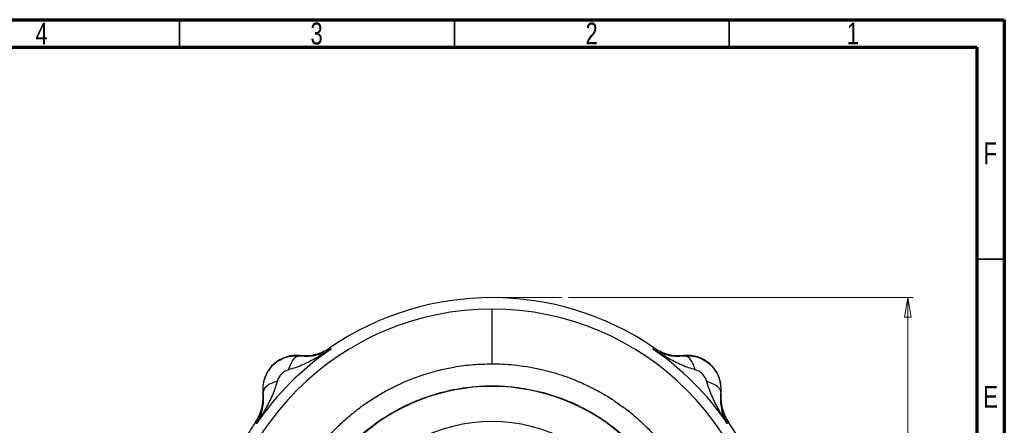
# Model space of a CAD drawing. Header units: inches. Extents: x 0.6 to 16.3, y 0.2 to 11.5.
# Tile 13 of 13: x 9.3 to 16.3, y 8.6 to 11.5. Entities that reach past the tile are written whole.
import ezdxf

# ---------------------------------------------------------------- set-up
doc = ezdxf.new("R2010")
doc.units = ezdxf.units.IN
doc.header["$MEASUREMENT"] = 0
doc.linetypes.add('CENTERX2', pattern=[0.8, 0.5, -0.1, 0.1, -0.1])
doc.styles.add('SLDTEXTSTYLE0', font='TXT', dxfattribs={"width": 0.75})
doc.dimstyles.new('SLDDIMSTYLE0', dxfattribs={"dimtxt": 0.137795, "dimasz": 0.14, "dimexe": 0, "dimexo": 0.0625, "dimgap": 0.034449, "dimtad": 0, "dimtih": 1, "dimtoh": 1, "dimdec": 1, "dimlfac": 1.5, "dimrnd": 1e-09, "dimzin": 12, "dimdsep": 46, "dimtxsty": 'SLDTEXTSTYLE0', "dimblk1": 'CLOSED', "dimblk2": 'CLOSED', "dimsah": 1, "dimcen": 0.09, "dimadec": 0, "dimazin": 3, "dimtfac": 1, "dimtdec": 1, "dimtofl": 0, "dimtmove": 0, "dimatfit": 3, "dimldrblk": 'CLOSED', "dimfxl": 0, "dimfrac": 2, "dimtolj": 1, "dimtzin": 12, "dimarcsym": 0})

# ---------------------------------------------------------------- blocks, each defined once
blk = doc.blocks.new('_Closed')
at = {"color": 0, "linetype": 'ByBlock', "lineweight": -2}
for p, q in [((-1, 0.166667), (0, 0)), ((-1, 0.166667), (-1, -0.166667)), ((0, 0), (-1, -0.166667)), ((0, 0), (-1, 0))]:
    blk.add_line(p, q, dxfattribs=at)
blk = doc.blocks.new('_D')
at = {"color": 7, "linetype": 'Continuous', "lineweight": 0}
for p, q in [((13.2198, 9.5086), (15.6873, 9.5086)), ((15.648, 9.5086), (15.648, 8.403)), ((15.4952, 8.375), (15.4533, 8.375)), ((15.4533, 8.375), (15.4533, 8.1562)), ((15.8007, 8.375), (15.8427, 8.375)), ((15.8427, 8.375), (15.8427, 8.1562)), ((15.4533, 8.1562), (15.4952, 8.1562)), ((15.8427, 8.1562), (15.8007, 8.1562)), ((15.648, 4.6389), (15.648, 7.9501)), ((13.9163, 4.6389), (15.6873, 4.6389))]:
    blk.add_line(p, q, dxfattribs=at)
at = {"color": 7, "linetype": 'Continuous', "lineweight": 18, "xscale": 0.14, "yscale": 0.14}
for p, rotation in [((15.648, 9.5086), 90.0000000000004), ((15.648, 4.6389), 270.0000000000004)]:
    blk.add_blockref('_Closed', p, dxfattribs=dict(at, rotation=rotation))
at = {"color": 7, "linetype": 'Continuous', "lineweight": 18, "char_height": 0.1378, "attachment_point": 1, "style": 'SLDTEXTSTYLE0'}
for s, insert in [('186', (15.4952, 8.3339)), ('7.3', (15.5207, 8.1277))]:
    blk.add_mtext(s, dxfattribs=dict(at, insert=insert))

msp = doc.modelspace()

# ---------------------------------------------------------------- linework, layer by layer
at = {"color": 7, "linetype": 'Continuous', "lineweight": 70}
for p, q in [((0.5906, 11.4961), (16.3386, 11.4961)), ((16.3386, 11.4961), (16.3386, 0.1969)), ((0.7874, 11.2992), (16.1417, 11.2992)), ((16.1417, 11.2992), (16.1417, 0.3937))]:
    msp.add_line(p, q, dxfattribs=at)
at = {"color": 7, "linetype": 'Continuous', "lineweight": 35}
for p, q in [((10.4331, 11.2992), (10.4331, 11.4961)), ((12.4016, 11.2992), (12.4016, 11.4961)), ((14.3701, 11.2992), (14.3701, 11.4961)), ((16.1417, 9.7835), (16.3386, 9.7835))]:
    msp.add_line(p, q, dxfattribs=at)
at = {"color": 7, "linetype": 'CENTERX2', "lineweight": 18}
msp.add_line((12.6708, 9.5086), (13.1804, 9.5086), dxfattribs=at)
at = {"color": 7, "linetype": 'Continuous', "lineweight": 25}
for p, q in [((12.6708, 9.4262), (12.6708, 9.0353)), ((11.0323, 8.8549), (11.0303, 8.8549)), ((11.0335, 8.832), (11.0323, 8.8549))]:
    msp.add_line(p, q, dxfattribs=at)
at = {"color": 7, "linetype": 'Continuous', "lineweight": 25, "flags": 128}
for points in [[(11.294, 9.0947), (11.294, 9.0935), (11.2941, 9.0926)], [(11.5132, 9.1512), (11.5142, 9.148), (11.515, 9.1454)], [(11.515, 9.1454), (11.516, 9.1422), (11.5167, 9.1398)], [(13.8249, 9.1398), (13.8259, 9.1429), (13.8266, 9.1454)], [(13.8266, 9.1454), (13.8276, 9.1487), (13.8284, 9.1512)], [(14.0476, 9.0926), (14.0476, 9.0938), (14.0477, 9.0947)], [(11.0335, 8.832), (11.0323, 8.8321), (11.0314, 8.8321)], [(14.3103, 8.8321), (14.3091, 8.8321), (14.3081, 8.832)], [(10.9807, 8.6111), (10.9775, 8.6121), (10.9749, 8.6129)], [(10.9864, 8.6094), (10.9832, 8.6103), (10.9807, 8.6111)], [(14.3609, 8.6111), (14.3578, 8.6101), (14.3553, 8.6094)], [(14.3668, 8.6129), (14.3635, 8.6119), (14.3609, 8.6111)]]:
    msp.add_lwpolyline(points, dxfattribs=at)
at = {"color": 7, "linetype": 'Continuous', "lineweight": 25}
for centre, radius, start, end in [((12.6708, 7.4553), 2.0533, 55.68388, 124.31612), ((12.6708, 7.4553), 1.9709, 90, 180), ((12.6708, 7.4553), 1.9709, 0, 90), ((12.6708, 7.4553), 2.0419, 124.41629, 145.58371), ((11.2712, 8.8549), 0.2409, 84.58105, 180), ((12.6708, 7.4553), 2.0419, 34.41629, 55.58371), ((14.0704, 8.8549), 0.2409, 90, 95.41895), ((14.0704, 8.8549), 0.2409, 354.58105, 90), ((11.2712, 8.8549), 0.2409, 180, 185.41895), ((12.6708, 7.4553), 1.4181, 46.37587, 133.62413), ((12.6708, 7.4553), 2.0533, 145.68388, 148.26953), ((12.6708, 7.4553), 1.1667, 61.92675, 118.07325), ((12.6708, 7.4553), 2.0533, 0, 34.31612)]:
    msp.add_arc(centre, radius, start, end, dxfattribs=at)
for points, knots in [([(11.0323, 8.8549), (11.0332, 8.8712), (11.035, 8.904), (11.0507, 8.9518), (11.0756, 8.9959), (11.1098, 9.034), (11.1511, 9.0639), (11.1971, 9.084), (11.2456, 9.0947), (11.278, 9.0933), (11.2941, 9.0926)], [0, 0, 0, 0, 0.123266, 0.248013, 0.374373, 0.502466, 0.629497, 0.754679, 0.878136, 1, 1, 1, 1]), ([(11.5167, 9.1398), (11.5001, 9.129), (11.4669, 9.1074), (11.4167, 9.0781), (11.3661, 9.051), (11.3159, 9.0274), (11.2658, 9.0071), (11.2318, 8.9976), (11.2155, 8.993)], [0, 0, 0, 0, 0.178545, 0.356594, 0.521452, 0.692118, 0.851365, 1, 1, 1, 1]), ([(11.294, 9.0947), (11.3132, 9.0939), (11.3518, 9.0922), (11.4089, 9.1024), (11.4639, 9.121), (11.4968, 9.1412), (11.5132, 9.1512)], [0, 0, 0, 0, 0.249999, 0.499991, 0.749988, 1, 1, 1, 1]), ([(11.2941, 9.0926), (11.3157, 9.0912), (11.3597, 9.0882), (11.4167, 9.0976), (11.4699, 9.1138), (11.5011, 9.1311), (11.5167, 9.1398)], [0, 0, 0, 0, 0.2382258, 0.486485, 0.7420438, 1, 1, 1, 1]), ([(13.8249, 9.1398), (13.8406, 9.1311), (13.8717, 9.1138), (13.9249, 9.0976), (13.982, 9.0882), (14.026, 9.0912), (14.0476, 9.0926)], [0, 0, 0, 0, 0.2579565, 0.5135153, 0.761774, 1, 1, 1, 1]), ([(14.1262, 8.993), (14.1098, 8.9976), (14.0759, 9.0071), (14.0258, 9.0274), (13.9755, 9.051), (13.9264, 9.0773), (13.8762, 9.1065), (13.843, 9.1281), (13.8249, 9.1398)], [0, 0, 0, 0, 0.1486334, 0.3078766, 0.4785475, 0.6433998, 0.806558, 1, 1, 1, 1]), ([(13.8284, 9.1512), (13.8449, 9.1412), (13.8778, 9.121), (13.9327, 9.1024), (13.9899, 9.0922), (14.0284, 9.0939), (14.0477, 9.0947)], [0, 0, 0, 0, 0.250012, 0.500009, 0.750001, 1, 1, 1, 1]), ([(14.0476, 9.0926), (14.0647, 9.0933), (14.0991, 9.0946), (14.1505, 9.0823), (14.1987, 9.0593), (14.2411, 9.0256), (14.2748, 8.9832), (14.2978, 8.935), (14.3101, 8.8836), (14.3088, 8.8491), (14.3081, 8.832)], [0, 0, 0, 0, 0.122398, 0.246406, 0.372173, 0.49984, 0.627671, 0.753546, 0.877606, 1, 1, 1, 1]), ([(11.0908, 7.4567), (11.0912, 7.482), (11.092, 7.5386), (11.0997, 7.6325), (11.1135, 7.7285), (11.1333, 7.8228), (11.1507, 7.8879), (11.1648, 7.9337), (11.1729, 7.9585), (11.1816, 7.9836), (11.1909, 8.0091), (11.2008, 8.035), (11.2119, 8.0625), (11.2251, 8.0933), (11.2414, 8.1292), (11.2614, 8.1702), (11.2857, 8.2163), (11.3147, 8.2669), (11.3443, 8.3143), (11.3754, 8.3604), (11.4083, 8.4059), (11.449, 8.4579), (11.4978, 8.5148), (11.5554, 8.5757), (11.62, 8.6366), (11.6886, 8.6941), (11.7607, 8.748), (11.8382, 8.7992), (11.9186, 8.8457), (11.9955, 8.8843), (12.0579, 8.9119), (12.1133, 8.9339), (12.1688, 8.9539), (12.2313, 8.9735), (12.2923, 8.9898), (12.3477, 9.0024), (12.427, 9.0175), (12.5348, 9.0321), (12.6255, 9.0342), (12.6708, 9.0353)], [0, 0, 0, 0, 0.030535, 0.06847, 0.113807, 0.147787, 0.184992, 0.19527, 0.20577, 0.216491, 0.227433, 0.238597, 0.249982, 0.263313, 0.279189, 0.29761, 0.318576, 0.342085, 0.368139, 0.38619, 0.409332, 0.435995, 0.466177, 0.49988, 0.537388, 0.573457, 0.608085, 0.646318, 0.685699, 0.720364, 0.750313, 0.768234, 0.792431, 0.821655, 0.847443, 0.868797, 0.89031, 0.945156, 1, 1, 1, 1]), ([(11.2155, 8.993), (11.2209, 9.009), (11.2318, 9.0409), (11.2532, 9.072), (11.2745, 9.0899), (11.2876, 9.0917), (11.2941, 9.0926)], [0, 0, 0, 0, 0.2797931, 0.5595853, 0.7797936, 1, 1, 1, 1]), ([(12.6708, 9.0353), (12.6956, 9.035), (12.7485, 9.0342), (12.8325, 9.0278), (12.923, 9.0161), (13.0353, 8.9945), (13.122, 8.9706), (13.1832, 8.9501), (13.2021, 8.9434), (13.221, 8.9365), (13.2398, 8.9294), (13.2585, 8.922), (13.2817, 8.9125), (13.3131, 8.8991), (13.3575, 8.8787), (13.415, 8.8498), (13.4833, 8.8114), (13.5454, 8.772), (13.5982, 8.735), (13.6422, 8.702), (13.6891, 8.6641), (13.7386, 8.6207), (13.8146, 8.5479), (13.8751, 8.4799), (13.9211, 8.4213), (13.9347, 8.4034), (13.948, 8.3855), (13.9609, 8.3675), (13.9735, 8.3495), (14.0021, 8.3072), (14.0406, 8.245), (14.0763, 8.1783), (14.0973, 8.1354), (14.1082, 8.1119), (14.1174, 8.0914), (14.125, 8.0738), (14.1517, 8.0099), (14.1747, 7.9441), (14.1939, 7.876), (14.1989, 7.8572), (14.2038, 7.8384), (14.2083, 7.8195), (14.2127, 7.8005), (14.2168, 7.7815), (14.22, 7.7657), (14.2237, 7.7466), (14.229, 7.718), (14.2361, 7.6728), (14.2434, 7.6129), (14.2495, 7.5392), (14.2504, 7.485), (14.2509, 7.4554)], [0, 0, 0, 0, 0.029986, 0.063918, 0.101794, 0.140272, 0.202114, 0.210215, 0.218317, 0.226418, 0.234519, 0.24262, 0.250721, 0.264835, 0.283829, 0.309793, 0.342725, 0.378465, 0.398618, 0.420671, 0.444964, 0.471497, 0.500269, 0.572122, 0.581247, 0.590306, 0.599297, 0.608222, 0.617079, 0.62587, 0.669953, 0.705467, 0.717274, 0.727708, 0.736771, 0.744461, 0.75078, 0.820611, 0.828452, 0.836294, 0.844135, 0.851977, 0.859818, 0.86766, 0.875501, 0.879237, 0.891177, 0.91072, 0.934473, 0.964233, 1, 1, 1, 1]), ([(14.1262, 8.993), (14.1214, 9.0073), (14.1118, 9.0359), (14.0919, 9.0678), (14.0699, 9.0891), (14.055, 9.0914), (14.0476, 9.0926)], [0, 0, 0, 0, 0.249998, 0.499997, 0.749987, 1, 1, 1, 1]), ([(11.2155, 8.993), (11.207, 8.9899), (11.1882, 8.9829), (11.1638, 8.9623), (11.1432, 8.9379), (11.1362, 8.9192), (11.1331, 8.9107)], [0, 0, 0, 0, 0.227266, 0.500165, 0.772773, 1, 1, 1, 1]), ([(14.2086, 8.9107), (14.2054, 8.9192), (14.1985, 8.9379), (14.1778, 8.9623), (14.1534, 8.983), (14.1347, 8.9899), (14.1262, 8.993)], [0, 0, 0, 0, 0.227268, 0.500168, 0.772774, 1, 1, 1, 1]), ([(11.1331, 8.9107), (11.1285, 8.8943), (11.119, 8.8603), (11.0987, 8.8102), (11.0751, 8.76), (11.0488, 8.7109), (11.0196, 8.6607), (10.998, 8.6274), (10.9864, 8.6094)], [0, 0, 0, 0, 0.1486331, 0.3078767, 0.478548, 0.6433999, 0.8065583, 1, 1, 1, 1]), ([(11.1331, 8.9107), (11.1188, 8.9059), (11.0902, 8.8963), (11.0583, 8.8764), (11.0371, 8.8543), (11.0347, 8.8395), (11.0335, 8.832)], [0, 0, 0, 0, 0.249996, 0.499988, 0.749992, 1, 1, 1, 1]), ([(14.3553, 8.6094), (14.3445, 8.626), (14.3229, 8.6593), (14.2936, 8.7094), (14.2666, 8.76), (14.243, 8.8102), (14.2227, 8.8603), (14.2132, 8.8943), (14.2086, 8.9107)], [0, 0, 0, 0, 0.178546, 0.356595, 0.521453, 0.692118, 0.851364, 1, 1, 1, 1]), ([(14.2086, 8.9107), (14.2245, 8.9052), (14.2564, 8.8943), (14.2875, 8.8729), (14.3054, 8.8516), (14.3072, 8.8386), (14.3081, 8.832)], [0, 0, 0, 0, 0.2797975, 0.5595818, 0.7797933, 1, 1, 1, 1]), ([(10.9749, 8.6129), (10.985, 8.6293), (11.0051, 8.6622), (11.0238, 8.7172), (11.034, 8.7744), (11.0322, 8.8129), (11.0314, 8.8321)], [0, 0, 0, 0, 0.250012, 0.500009, 0.750001, 1, 1, 1, 1]), ([(10.9864, 8.6094), (10.995, 8.625), (11.0123, 8.6562), (11.0285, 8.7094), (11.0379, 8.7664), (11.035, 8.8105), (11.0335, 8.832)], [0, 0, 0, 0, 0.257956, 0.5135148, 0.761774, 1, 1, 1, 1]), ([(11.2483, 7.4566), (11.2507, 7.5187), (11.2556, 7.6427), (11.2935, 7.8257), (11.3532, 8.0023), (11.436, 8.1695), (11.5397, 8.3245), (11.6628, 8.4647), (11.8031, 8.5876), (11.9583, 8.6912), (12.1257, 8.7736), (12.3024, 8.8334), (12.4853, 8.8697), (12.6715, 8.8818), (12.8576, 8.8696), (13.0406, 8.8331), (13.2172, 8.7731), (13.3845, 8.6905), (13.5396, 8.5868), (13.6798, 8.4638), (13.8028, 8.3235), (13.9063, 8.1684), (13.9889, 8.0011), (14.0485, 7.8244), (14.0863, 7.6414), (14.091, 7.5173), (14.0933, 7.4553)], [0, 0, 0, 0, 0.041667, 0.083333, 0.125, 0.166667, 0.208333, 0.25, 0.291667, 0.333333, 0.375, 0.416667, 0.458333, 0.5, 0.541667, 0.583333, 0.625, 0.666667, 0.708333, 0.75, 0.791667, 0.833333, 0.875, 0.916667, 0.958333, 1, 1, 1, 1]), ([(14.3081, 8.832), (14.3067, 8.8105), (14.3038, 8.7664), (14.3131, 8.7094), (14.3294, 8.6562), (14.3466, 8.625), (14.3553, 8.6094)], [0, 0, 0, 0, 0.238226, 0.486484, 0.742043, 1, 1, 1, 1]), ([(14.3103, 8.8321), (14.3094, 8.8129), (14.3077, 8.7744), (14.3179, 8.7172), (14.3366, 8.6622), (14.3567, 8.6293), (14.3668, 8.6129)], [0, 0, 0, 0, 0.249999, 0.499991, 0.749988, 1, 1, 1, 1])]:
    msp.add_open_spline(points, degree=3, knots=knots, dxfattribs=at)

# ---------------------------------------------------------------- texts
at = {"color": 7, "linetype": 'Continuous', "lineweight": 0, "char_height": 0.1562, "attachment_point": 2, "style": 'SLDTEXTSTYLE0'}
for s, insert in [('4', (9.4472, 11.4754)), ('3', (11.4157, 11.4754)), ('2', (13.3843, 11.4754)), ('1', (15.2543, 11.4754)), ('F', (16.2385, 10.6191)), ('E', (16.2405, 8.877))]:
    msp.add_mtext(s, dxfattribs=dict(at, insert=insert))

# ---------------------------------------------------------------- dimensions: what is measured, and where the dimension line sits
at = {"color": 7, "linetype": 'Continuous', "lineweight": 18}
dim = msp.add_linear_dim(base=(15.648, 4.6389), p1=(13.1804, 9.5086), p2=(13.877, 4.6389), angle=90, dimstyle='SLDDIMSTYLE0', dxfattribs=at)
dim.commit()
dim.dimension.update_dxf_attribs({"geometry": '_D', "text_midpoint": (15.648, 8.1765), "dimtype": 160})

doc.saveas('drawing.dxf')
